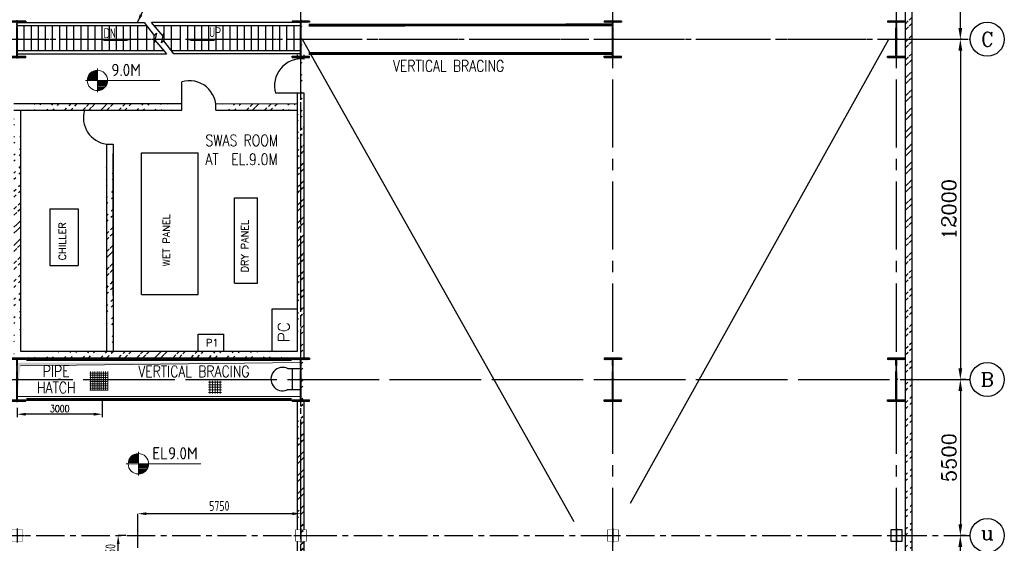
# Model space of a CAD drawing. Extents: x 18893 to 3351893, y -610358 to 406739.
# Tile 58 of 256: x 122120 to 156835, y 349151 to 367617. Entities that reach past the tile are written whole.
import ezdxf
from ezdxf.enums import TextEntityAlignment as Align

# ---------------------------------------------------------------- set-up
doc = ezdxf.new("R2010")
doc.units = 0
doc.header["$LTSCALE"] = 800
doc.header["$MEASUREMENT"] = 0
for name, pattern in [('CENTER', [2, 1.25, -0.25, 0.25, -0.25]), ('CENTER2', [1.125, 0.75, -0.125, 0.125, -0.125]), ('DASHDOT', [1, 0.5, -0.25, 0, -0.25])]:
    doc.linetypes.add(name, pattern=pattern)
doc.layers.get('0').update_dxf_attribs({"linetype": 'CONTINUOUS'})
for name, color, linetype in [('0-7-COL', 2, 'CENTER'), ('Aux_col', 7, 'CONTINUOUS'), ('CENTER', 2, 'CENTER'), ('COL', 1, 'CENTER'), ('EQP0', 1, 'CONTINUOUS'), ('GRID', 8, 'CENTER'), ('HATCH', 9, 'CONTINUOUS'), ('PIPE OPENING HATCH', 7, 'CONTINUOUS'), ('REV3', 2, 'CONTINUOUS'), ('STR', 2, 'CONTINUOUS'), ('WALL', 6, 'CONTINUOUS')]:
    doc.layers.add(name, color=color, linetype=linetype)
for name, color, linetype, lineweight in [('DIM', 4, 'CONTINUOUS', 13), ('LOGO', 7, 'CONTINUOUS', 13), ('Opening', 30, 'CONTINUOUS', 15), ('T', 3, 'CONTINUOUS', 15), ('TEXT', 3, 'CONTINUOUS', 15)]:
    doc.layers.add(name, color=color, linetype=linetype, lineweight=lineweight)
doc.styles.add('ROMANC', font='romanc')
doc.styles.add('ROMANS', font='ISO9.shx', dxfattribs={"width": 0.8})
doc.styles.add('S1', font='SIMPLEX.SHX', dxfattribs={"height": 200})
doc.styles.add('S3', font='ROMANS1.SHX', dxfattribs={"width": 0.8})
doc.styles.get("Standard").update_dxf_attribs({"font": 'ISO9'})
doc.dimstyles.new('D100', dxfattribs={"dimscale": 100, "dimtxt": 2, "dimasz": 2, "dimexe": 1, "dimexo": 2, "dimgap": 1, "dimtad": 1, "dimdec": 0, "dimzin": 0, "dimdsep": 46, "dimtxsty": 'S3', "dimcen": 2, "dimdle": 1, "dimclrd": 9, "dimclre": 9, "dimclrt": 2, "dimadec": 0, "dimazin": 0, "dimtfac": 1, "dimtdec": 0, "dimtix": 1, "dimtmove": 2, "dimatfit": 3, "dimfxl": 0, "dimtolj": 1, "dimtzin": 0, "dimarcsym": 0})
doc.dimstyles.get("Standard").update_dxf_attribs({"dimtxt": 0.18, "dimasz": 0.18, "dimexe": 0.18, "dimexo": 0.0625, "dimgap": 0.09, "dimtad": 0, "dimtih": 1, "dimtoh": 1, "dimdec": 4, "dimzin": 0, "dimdsep": 46, "dimtxsty": 'Standard', "dimcen": 0.09, "dimadec": 0, "dimazin": 0, "dimtfac": 1, "dimtdec": 4, "dimtofl": 0, "dimtmove": 0, "dimatfit": 3, "dimfxl": 0, "dimtolj": 1, "dimtzin": 0, "dimarcsym": 0})
doc.dimstyles.new('STANDARD$0', dxfattribs={"dimtxt": 250, "dimasz": 200, "dimexe": 0, "dimexo": 0, "dimgap": 100, "dimtad": 1, "dimdec": 0, "dimzin": 0, "dimdsep": 46, "dimtxsty": 'S1', "dimcen": 0, "dimadec": 0, "dimazin": 0, "dimtfac": 1, "dimtdec": 0, "dimtmove": 2, "dimatfit": 3, "dimfxl": 0, "dimtolj": 1, "dimtzin": 0, "dimarcsym": 0})
pattern_1 = [(45, (46151.93, 231404.33), (-318.198, 318.198), []), (45, (46364.06, 231404.33), (-318.198, 318.198), [])]

# ---------------------------------------------------------------- blocks, each defined once
blk = doc.blocks.new('*X33')
at = {"color": 0}
for p, q in [((36226, 29425), (36330, 29425)), ((36080, 29200), (36330, 29200)), ((36081, 29225), (36330, 29225)), ((36085, 29250), (36330, 29250)), ((36092, 29275), (36330, 29275)), ((36102, 29300), (36330, 29300)), ((36115, 29325), (36330, 29325)), ((36132, 29350), (36330, 29350)), ((36154, 29375), (36330, 29375)), ((36183, 29400), (36330, 29400))]:
    blk.add_line(p, q, dxfattribs=at)
blk = doc.blocks.new('LL')
for p, q in [((-711, 0), (-711, 423)), ((-1136, 0), (-711, 0)), ((1493, 0), (-711, 0)), ((-711, 0), (-711, -418))]:
    blk.add_line(p, q)
for start, end in [(90, 180), (0, 90), (180, 270), (270, 0)]:
    blk.add_arc((-711, 0), 360, start, end)
at = {"xscale": 1.440000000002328, "yscale": 1.440000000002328, "zscale": 1.440000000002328}
blk.add_blockref('*X33', (-53026, -42044), dxfattribs=at)
at = {"xscale": 1.440000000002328, "yscale": 1.440000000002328, "zscale": 1.440000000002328, "rotation": 180}
blk.add_blockref('*X33', (51604, 42044), dxfattribs=at)
blk = doc.blocks.new('A$C5C0C65E7')
for p, q in [((-125, 0), (125, 0)), ((0, 125), (0, -125))]:
    blk.add_line(p, q)
at = {"const_width": 10, "flags": 128}
blk.add_lwpolyline([(-100, -100), (100, -100), (100, 100), (-100, 100)], close=True, dxfattribs=at)
blk = doc.blocks.new('A$C72AF697D')
at = {"xscale": 2, "yscale": 2, "zscale": 2}
blk.add_blockref('A$C5C0C65E7', (0, 0), dxfattribs=at)
blk = doc.blocks.new('A$C1C927E47')
at = {"layer": 'COL'}
h = blk.add_hatch(dxfattribs=at)
h.set_pattern_fill('ANSI31', color=256, scale=100, style=0)
h.paths.add_polyline_path([(16, 0), (0, 0), (0, -710), (16, -710)])
h.paths.add_polyline_path([(16, 710), (0, 710), (0, 0), (16, 0)])
h.paths.add_polyline_path([(0, 710), (-16, 710), (-16, 0), (0, 0)])
h.paths.add_polyline_path([(0, 0), (-16, 0), (-16, -710), (0, -710)])
h.paths.add_polyline_path([(-310, -710), (-310, -760), (0, -760), (0, -710)])
h.paths.add_polyline_path([(310, -760), (310, -710), (0, -710), (0, -760)])
h.paths.add_polyline_path([(310, 710), (310, 760), (0, 760), (0, 710)])
h.paths.add_polyline_path([(-310, 760), (-310, 710), (0, 710), (0, 760)])
for p, q in [((310, 760), (-310, 760)), ((-310, 760), (-310, 710)), ((310, 710), (-310, 710)), ((-16, -710), (-16, 710)), ((16, -710), (16, 710)), ((310, 760), (310, 710)), ((-310, -710), (310, -710)), ((-310, -760), (-310, -710)), ((-310, -760), (310, -760)), ((310, -760), (310, -710))]:
    blk.add_line(p, q, dxfattribs=at)
at = {"layer": 'COL', "color": 2}
for p, q in [((0, -792), (0, 792)), ((44, 0), (-44, 0))]:
    blk.add_line(p, q, dxfattribs=at)
blk = doc.blocks.new('A$C14326149')
at = {"layer": 'COL'}
h = blk.add_hatch(dxfattribs=at)
h.set_pattern_fill('ANSI31', color=256, scale=100, style=0)
h.paths.add_polyline_path([(310, 640), (0, 640), (0, 600), (310, 600)])
h.paths.add_polyline_path([(0, 600), (0, 640), (-310, 640), (-310, 600)])
h.paths.add_polyline_path([(0, -640), (0, -600), (-310, -600), (-310, -640)])
h.paths.add_polyline_path([(0, -600), (0, -640), (310, -640), (310, -600)])
h.paths.add_polyline_path([(-16, 0), (0, 0), (0, 600), (-16, 600)])
h.paths.add_polyline_path([(0, 0), (16, 0), (16, 600), (0, 600)])
h.paths.add_polyline_path([(16, 0), (0, 0), (0, -600), (16, -600)])
h.paths.add_polyline_path([(-16, -600), (0, -600), (0, 0), (-16, 0)])
for p, q in [((310, 640), (-310, 640)), ((-310, 640), (-310, 600)), ((310, 600), (-310, 600)), ((-16, -600), (-16, 600)), ((16, -600), (16, 600)), ((310, 640), (310, 600)), ((-310, -600), (310, -600)), ((-310, -640), (-310, -600)), ((-310, -640), (310, -640)), ((310, -640), (310, -600))]:
    blk.add_line(p, q, dxfattribs=at)
at = {"layer": 'COL', "color": 2}
for p, q in [((0, -672), (0, 672)), ((44, 0), (-44, 0))]:
    blk.add_line(p, q, dxfattribs=at)
blk = doc.blocks.new('*D639')
at = {"layer": 'DIM', "color": 9, "lineweight": -2}
for p, q in [((126282, 348996), (126282, 350196)), ((131732, 350196), (126582, 350196))]:
    blk.add_line(p, q, dxfattribs=at)
at = {"layer": 'DIM', "color": 9}
for points in [[(126582, 350246), (126582, 350146), (126282, 350196)], [(131732, 350246), (131732, 350146), (132032, 350196)]]:
    blk.add_solid(points, dxfattribs=at)
at = {"layer": 'DIM', "insert": (129157, 350471), "char_height": 350, "attachment_point": 5, "style": 'ROMANS'}
blk.add_mtext('\\A1;5750', dxfattribs=at)
blk = doc.blocks.new('*D641')
at = {"layer": 'DIM', "color": 9, "lineweight": -2}
for p, q in [((125858, 349426), (125593, 349426)), ((125593, 348476), (125593, 349126)), ((125749, 348176), (125593, 348176))]:
    blk.add_line(p, q, dxfattribs=at)
at = {"layer": 'DIM', "color": 9}
for points in [[(125543, 349126), (125643, 349126), (125593, 349426)], [(125543, 348476), (125643, 348476), (125593, 348176)]]:
    blk.add_solid(points, dxfattribs=at)
at = {"layer": 'DIM', "insert": (125318, 348801), "char_height": 350, "attachment_point": 5, "rotation": 90, "style": 'ROMANS'}
blk.add_mtext('\\A1;1250', dxfattribs=at)
blk = doc.blocks.new('*D642')
at = {"layer": 'DIM', "color": 9, "lineweight": -2}
for p, q in [((125032, 354226), (125032, 353603)), ((122032, 353927), (122032, 353603)), ((124732, 353703), (122332, 353703))]:
    blk.add_line(p, q, dxfattribs=at)
at = {"layer": 'DIM', "color": 9}
for points in [[(122332, 353753), (122332, 353653), (122032, 353703)], [(124732, 353753), (124732, 353653), (125032, 353703)]]:
    blk.add_solid(points, dxfattribs=at)
at = {"layer": 'DIM', "color": 4, "lineweight": -2, "insert": (123532, 353903), "char_height": 250, "attachment_point": 5, "style": 'S3'}
blk.add_mtext('\\A1;3000', dxfattribs=at)
blk = doc.blocks.new('A$C658A128C')
at = {"layer": 'TEXT', "flags": 128}
for points in [[(-900, 707.76), (900, 707.76)], [(-900, 347.76), (900, 347.76)], [(-900, 0), (900, 0)], [(-720, 887.76), (-720, -912.24)], [(-360, 887.76), (-360, -912.24)], [(-360, 887.76), (-360, -912.24)], [(0, 887.76), (0, -912.24)], [(0, 887.76), (0, -912.24)], [(360, 887.76), (360, -912.24)], [(720, 887.76), (720, -912.24)], [(-900, -372.24), (900, -372.24)], [(-900, -732.24), (900, -732.24)]]:
    blk.add_lwpolyline(points, dxfattribs=at)
blk = doc.blocks.new('*D663')
at = {"layer": 'DIM', "linetype": 'Continuous', "lineweight": -2}
for p, q in [((155335, 382426), (155285, 382426)), ((155335, 366926), (155285, 366926))]:
    blk.add_line(p, q, dxfattribs=at)
at = {"layer": 'DIM', "color": 4, "linetype": 'Continuous', "lineweight": -2}
blk.add_line((155285, 367326), (155285, 382026), dxfattribs=at)
at = {"layer": 'DIM', "color": 4, "linetype": 'Continuous'}
for points in [[(155218, 382026), (155352, 382026), (155285, 382426)], [(155218, 367326), (155352, 367326), (155285, 366926)]]:
    blk.add_solid(points, dxfattribs=at)
at = {"layer": 'DIM', "linetype": 'Continuous', "insert": (154885, 374676), "char_height": 500, "attachment_point": 5, "rotation": 90, "style": 'ROMANC'}
blk.add_mtext('\\A1;15500', dxfattribs=at)
blk = doc.blocks.new('*D664')
at = {"layer": 'DIM', "linetype": 'Continuous', "lineweight": -2}
blk.add_line((155285, 366926), (155285, 366926), dxfattribs=at)
at = {"layer": 'DIM', "color": 4, "linetype": 'Continuous', "lineweight": -2}
blk.add_line((155285, 366526), (155285, 355326), dxfattribs=at)
at = {"layer": 'DIM', "color": 4, "linetype": 'Continuous'}
for points in [[(155218, 366526), (155352, 366526), (155285, 366926)], [(155218, 355326), (155352, 355326), (155285, 354926)]]:
    blk.add_solid(points, dxfattribs=at)
at = {"layer": 'DIM', "linetype": 'Continuous', "insert": (154885, 360926), "char_height": 500, "attachment_point": 5, "rotation": 90, "style": 'ROMANC'}
blk.add_mtext('\\A1;12000', dxfattribs=at)
blk = doc.blocks.new('*D665')
at = {"layer": 'DIM', "linetype": 'Continuous', "lineweight": -2}
for p, q in [((155491, 354926), (155285, 354926)), ((155491, 349426), (155285, 349426))]:
    blk.add_line(p, q, dxfattribs=at)
at = {"layer": 'DIM', "color": 4, "linetype": 'Continuous', "lineweight": -2}
blk.add_line((155285, 354526), (155285, 349826), dxfattribs=at)
at = {"layer": 'DIM', "color": 4, "linetype": 'Continuous'}
for points in [[(155218, 354526), (155352, 354526), (155285, 354926)], [(155218, 349826), (155352, 349826), (155285, 349426)]]:
    blk.add_solid(points, dxfattribs=at)
at = {"layer": 'DIM', "linetype": 'Continuous', "insert": (154885, 352176), "char_height": 500, "attachment_point": 5, "rotation": 90, "style": 'ROMANC'}
blk.add_mtext('\\A1;5500', dxfattribs=at)
blk = doc.blocks.new('A$C25EA2F10')
at = {"layer": 'DIM'}
h = blk.add_hatch(dxfattribs=at)
h.set_pattern_fill('ANSI37', color=256, scale=600, angle=45, style=0)
h.set_pattern_definition([(90, (34022.026, -48272.23), (-75, 1e-14), []), (180, (34022.026, -48272.23), (-1e-14, -75), [])])
h.paths.add_polyline_path([(65205, 288), (64556, 288), (64556, -379), (65205, -379)])
at = {"layer": 'PIPE OPENING HATCH', "lineweight": -2}
blk.add_hatch(color=1, dxfattribs=at).paths.add_polyline_path([(62115, 488), (62000, -600), (62000, 600), (71984, 600)])
at = {"layer": 'Opening', "color": 1, "lineweight": -2}
blk.add_line((71984, -600), (62000, -600), dxfattribs=at)
at = {"layer": 'PIPE OPENING HATCH', "color": 1, "lineweight": -2}
blk.add_line((71984, 600), (62115, 488), dxfattribs=at)
at = {"layer": 'TEXT', "style": 'S3', "width": 0.8}
for s, p in [('PIPE', (63375, 97)), ('HATCH', (63379, -484))]:
    blk.add_text(s, height=400, dxfattribs=at).set_placement(p, align=Align.CENTER)
blk = doc.blocks.new('*D674')
at = {"layer": 'DIM', "linetype": 'Continuous', "lineweight": -2}
for p, q in [((155182, 349426), (155283, 349426)), ((155283, 343926), (155283, 343926))]:
    blk.add_line(p, q, dxfattribs=at)
at = {"layer": 'DIM', "color": 4, "linetype": 'Continuous', "lineweight": -2}
blk.add_line((155283, 349026), (155283, 344326), dxfattribs=at)
at = {"layer": 'DIM', "color": 4, "linetype": 'Continuous'}
for points in [[(155216, 349026), (155350, 349026), (155283, 349426)], [(155216, 344326), (155350, 344326), (155283, 343926)]]:
    blk.add_solid(points, dxfattribs=at)
at = {"layer": 'DIM', "linetype": 'Continuous', "insert": (154883, 346676), "char_height": 500, "attachment_point": 5, "rotation": 90, "style": 'ROMANC'}
blk.add_mtext('\\A1;5500', dxfattribs=at)
blk = doc.blocks.new('A$C75964FAB')
at = {"layer": 'HATCH', "flags": 128}
blk.add_lwpolyline([(-4481, -1100), (-4826, -642), (-4915, -720), (-4826, -380), (-4852, -480), (-5260, 0)], dxfattribs=at)
at = {"layer": 'STR'}
for p, q in [((0, 0), (-5260, 0)), ((0, 0), (0, -1100)), ((-5175, -100), (0, -100)), ((-4826, -100), (-4826, -642)), ((-4576, -100), (-4576, -1000)), ((-4250, -100), (-4250, -1000)), ((-4000, -100), (-4000, -1000)), ((-3750, -100), (-3750, -1000)), ((-3500, -100), (-3500, -1000)), ((-3250, -100), (-3250, -1000)), ((-3000, -100), (-3000, -1000)), ((-2750, -100), (-2750, -1000)), ((-2500, -100), (-2500, -1000)), ((-2250, -100), (-2250, -1000)), ((-2000, -100), (-2000, -1000)), ((-1750, -100), (-1750, -1000)), ((-1500, -100), (-1500, -1000)), ((-1250, -100), (-1250, -1000)), ((-1000, -100), (-1000, -1000)), ((-750, -100), (-750, -1000)), ((-500, -100), (-500, -1000)), ((-250, -100), (-250, -1000)), ((0, -1000), (-4556, -1000)), ((0, -1100), (-4481, -1100))]:
    blk.add_line(p, q, dxfattribs=at)

msp = doc.modelspace()

# ---------------------------------------------------------------- hatches: boundary and pattern name
at = {"layer": 'HATCH'}
h = msp.add_hatch(dxfattribs=at)
h.set_pattern_fill('ANSI32', color=256, scale=1200, style=0)
h.set_pattern_definition([(45, (68146.6, 240902.5), (-318.198, 318.198), []), (45, (68358.75, 240902.5), (-318.198, 318.198), [])])
edge = h.paths.add_edge_path()
edge.add_line((153356.11, 331920.05), (153346.4, 394936.05))
edge.add_line((153586.08, 331936.05), (153576.98, 395205.12))
h = msp.add_hatch(dxfattribs=at)
h.set_pattern_fill('ANSI32', color=256, scale=1200, style=0)
h.set_pattern_definition(pattern_1)
edge = h.paths.add_edge_path()
edge.add_line((131916.71, 334626.05), (131916.71, 338226.05))
edge.add_line((132031.71, 310415.97), (132031.71, 380721.21))
edge.add_line((132146.71, 334626.05), (132146.71, 338226.05))
h = msp.add_hatch(dxfattribs=at)
h.set_pattern_fill('ANSI32', color=256, scale=1200, style=0)
h.set_pattern_definition(pattern_1)
edge = h.paths.add_edge_path()
edge.add_line((131916.71, 338626.05), (131916.71, 343724.93))
edge.add_line((132031.71, 310415.97), (132031.71, 380721.21))
edge.add_line((132146.71, 338626.05), (132146.71, 343724.93))
h = msp.add_hatch(dxfattribs=at)
h.set_pattern_fill('ANSI32', color=256, scale=1200, style=0)
h.set_pattern_definition(pattern_1)
edge = h.paths.add_edge_path()
edge.add_line((131916.71, 355926.05), (131916.71, 365025.62))
edge.add_line((132146.71, 355696.05), (132146.71, 365022.08))
h = msp.add_hatch(dxfattribs=at)
h.set_pattern_fill('ANSI32', color=256, scale=1200, style=0)
h.set_pattern_definition([(45, (46410.7, 237491.36), (-318.198, 318.198), []), (45, (46622.83, 237491.36), (-318.198, 318.198), [])])
edge = h.paths.add_edge_path()
edge.add_line((122146.71, 364426.05), (127831.71, 364426.05))
edge.add_line((121916.71, 364656.05), (127831.71, 364656.05))
h = msp.add_hatch(dxfattribs=at)
h.set_pattern_fill('ANSI32', color=256, scale=1200, style=0)
h.set_pattern_definition([(45, (44910.7, 238491.36), (-318.198, 318.198), []), (45, (45122.83, 238491.36), (-318.198, 318.198), [])])
edge = h.paths.add_edge_path()
edge.add_line((129036, 364426.05), (131916.71, 364423.02))
edge.add_line((129031.71, 364656.05), (132146.71, 364653.02))
h = msp.add_hatch(dxfattribs=at)
h.set_pattern_fill('ANSI32', color=256, scale=1200, style=0)
h.set_pattern_definition([(45, (46295.7, 234399.13), (-318.198, 318.198), []), (45, (46507.83, 234399.13), (-318.198, 318.198), [])])
edge = h.paths.add_edge_path()
edge.add_line((121916.71, 364443.64), (121916.71, 358655.55))
edge.add_line((121916.71, 358655.55), (121916.71, 356494.68))
edge.add_line((121916.71, 356494.68), (121916.71, 355696.05))
edge.add_line((122146.71, 364213.64), (122146.71, 358770.55))
edge.add_line((122146.71, 358770.55), (122146.71, 356667.18))
edge.add_line((122146.71, 356667.18), (122146.71, 355926.05))
h = msp.add_hatch(dxfattribs=at)
h.set_pattern_fill('ANSI32', color=256, scale=1200, style=0)
h.set_pattern_definition([(45, (39662.67, 235729.35), (-318.198, 318.198), []), (45, (39874.8, 235729.35), (-318.198, 318.198), [])])
edge = h.paths.add_edge_path()
edge.add_line((125404.71, 362664.05), (125404.71, 355644.05))
edge.add_line((125174.71, 362664.05), (125174.71, 360161.55))
edge.add_line((125174.71, 360161.55), (125174.71, 355894.05))
h = msp.add_hatch(dxfattribs=at)
h.set_pattern_fill('ANSI32', color=256, scale=1200, style=0)
h.set_pattern_definition([(45, (39662.67, 235729.35), (-318.198, 318.198), []), (45, (39874.8, 235729.35), (-318.198, 318.198), [])])
edge = h.paths.add_edge_path()
edge.add_line((125404.71, 362664.05), (125404.71, 355644.05))
edge.add_line((125174.71, 362664.05), (125174.71, 360161.55))
edge.add_line((125174.71, 360161.55), (125174.71, 355894.05))
h = msp.add_hatch(dxfattribs=at)
h.set_pattern_fill('ANSI32', color=256, scale=1200, style=0)
h.set_pattern_definition([(45, (46410.7, 235761.36), (-318.198, 318.198), []), (45, (46622.83, 235761.36), (-318.198, 318.198), [])])
edge = h.paths.add_edge_path()
edge.add_line((121916.71, 355696.05), (132146.71, 355696.05))
edge.add_line((122146.71, 355926.05), (131916.71, 355926.05))
h = msp.add_hatch(dxfattribs=at)
h.set_pattern_fill('ANSI32', color=256, scale=1200, style=0)
h.set_pattern_definition([(45, (46151.93, 231404.33), (-318.198, 318.198), []), (45, (46364.06, 231404.33), (-318.198, 318.198), [])])
edge = h.paths.add_edge_path()
edge.add_line((132146.71, 349726.05), (132146.71, 354084.12))
edge.add_line((131916.71, 349726.05), (131916.71, 353992.18))
h = msp.add_hatch(dxfattribs=at)
h.set_pattern_fill('ANSI32', color=256, scale=1200, style=0)
h.set_pattern_definition(pattern_1)
edge = h.paths.add_edge_path()
edge.add_line((132146.71, 349626.05), (132146.71, 352513.13))
edge.add_line((131916.71, 349626.05), (131916.71, 353992.18))
h = msp.add_hatch(dxfattribs=at)
h.set_pattern_fill('ANSI32', color=256, scale=1200, style=0)
h.set_pattern_definition(pattern_1)
edge = h.paths.add_edge_path()
edge.add_line((132146.71, 344124.93), (132146.71, 349226.05))
edge.add_line((131916.71, 344124.93), (131916.71, 349226.05))

# ---------------------------------------------------------------- linework, layer by layer
for p, q in [((132075.73, 366926.05), (141653.65, 349915.17)), ((143653.15, 350569.99), (152763.08, 366926.05))]:
    msp.add_line(p, q)
at = {"color": 6}
msp.add_line((125174.71, 363229.02), (125409.71, 363229.02), dxfattribs=at)
msp.add_line((125174.71, 363229.02), (125409.71, 363229.02), dxfattribs=at)
at = {"layer": '0-7-COL', "color": 6, "linetype": 'Continuous'}
for centre in [(156234.78, 366926.05), (156234.78, 354926.05), (156234.78, 349426.05)]:
    msp.add_circle(centre, 600, dxfattribs=at)
at = {"layer": 'Aux_col'}
for p, q in [((132037.45, 349676.05), (132037.45, 349176.05)), ((143037.45, 349676.05), (143037.45, 349176.05)), ((153237.45, 349626.05), (152837.45, 349626.05)), ((152837.45, 349626.05), (152837.45, 349226.05)), ((153237.45, 349626.04), (152837.45, 349626.04)), ((152837.45, 349626.04), (152837.45, 349226.04)), ((153037.45, 349676.05), (153037.45, 349176.05)), ((153037.45, 349676.04), (153037.45, 349176.04)), ((153237.45, 349226.05), (153237.45, 349626.05)), ((153237.45, 349226.04), (153237.45, 349626.04)), ((131787.45, 349426.05), (132287.45, 349426.05)), ((142787.45, 349426.05), (143287.45, 349426.05)), ((152787.45, 349426.05), (153287.45, 349426.05)), ((152787.45, 349426.04), (153287.45, 349426.04)), ((152837.45, 349226.05), (153237.45, 349226.05)), ((152837.45, 349226.04), (153237.45, 349226.04))]:
    msp.add_line(p, q, dxfattribs=at)
at = {"layer": 'Aux_col', "const_width": 20, "flags": 128}
for points in [[(131837.45, 349226.05), (132237.45, 349226.05), (132237.45, 349626.05), (131837.45, 349626.05)], [(142837.45, 349226.05), (143237.45, 349226.05), (143237.45, 349626.05), (142837.45, 349626.05)]]:
    msp.add_lwpolyline(points, close=True, dxfattribs=at)
at = {"layer": 'CENTER', "color": 6}
for p, q in [((128417.08, 355926.05), (128417.08, 356526.05)), ((128417.08, 355926.05), (128417.08, 356526.05)), ((129317.08, 355926.05), (129317.08, 356526.05)), ((129317.08, 355926.05), (129317.08, 356526.05))]:
    msp.add_line(p, q, dxfattribs=at)
at = {"layer": 'COL', "color": 2}
msp.add_line((123576.05, 354926.05), (123488.02, 354926.05), dxfattribs=at)
at = {"layer": 'EQP0'}
for p, q in [((132015.71, 355308.24), (131583.57, 355308.24)), ((132015.71, 355308.24), (131583.57, 355308.24)), ((131740.96, 354558.24), (131740.96, 355308.24)), ((131740.96, 354558.24), (131740.96, 355308.24)), ((132015.71, 354558.24), (131550.46, 354558.24)), ((132015.71, 354558.24), (131550.46, 354558.24))]:
    msp.add_line(p, q, dxfattribs=at)
msp.add_arc((131392.88, 354940.92), 413.86, 62.564727, 292.380395, dxfattribs=at)
msp.add_arc((131392.88, 354940.92), 413.86, 62.564727, 292.380395, dxfattribs=at)
at = {"layer": 'GRID', "linetype": 'CENTER2', "ltscale": 4}
for p, q in [((143031.71, 323509.56), (143031.71, 395608.96)), ((153031.71, 323509.56), (153031.71, 395500.07)), ((132031.71, 353992.18), (132031.71, 369560.57)), ((120763.51, 366926.05), (155634.78, 366926.05)), ((53190.05, 354926.05), (155634.78, 354926.05)), ((120763.51, 354926.05), (155634.78, 354926.05)), ((132031.71, 332107.92, -182388.6), (132031.71, 352991.87))]:
    msp.add_line(p, q, dxfattribs=at)
at = {"layer": 'GRID'}
for p, q in [((132031.71, 323712.84), (132031.71, 390724.52)), ((53190.05, 366926.05), (155634.78, 366926.05)), ((101899.2, 349426.05), (155634.78, 349426.05))]:
    msp.add_line(p, q, dxfattribs=at)
at = {"layer": 'REV3', "linetype": 'Continuous', "flags": 128}
for points in [[(125976.51, 366883.72, 0, 150, 0), (125621.82, 366883.72, 25, 25, 0), (125063.18, 366883.72, 25, 25, 0)], [(128078.49, 366883.72, 0, 150, 0), (128433.19, 366883.72, 25, 25, 0), (128991.83, 366883.72, 25, 25, 0)]]:
    msp.add_lwpolyline(points, format="xyseb", dxfattribs=at)
at = {"layer": 'STR', "color": 7, "linetype": 'DASHDOT', "const_width": 100}
for points in [[(132308.61, 367423.5), (143015.71, 367434.46)], [(132304.8, 366426.05), (143015.71, 366426.05)], [(122356.33, 355630.23), (131706.33, 355630.23)], [(122356.33, 354221.87), (131706.33, 354221.87)], [(122356.33, 354221.87), (131706.33, 354221.87)]]:
    msp.add_lwpolyline(points, dxfattribs=at)
at = {"layer": 'WALL'}
for p, q in [((153586.05, 331928.05), (153576.98, 395205.12)), ((153356.08, 331918.71), (153347.01, 394975.2)), ((131916.71, 366222.51), (131916.71, 366376.05)), ((132146.71, 366226.05), (132146.71, 366376.05)), ((127831.71, 364426.05), (127831.71, 365426.05)), ((132146.71, 365022.08), (131143.68, 365022.08)), ((131916.71, 355926.05), (131916.71, 365022.08)), ((132146.71, 355696.05), (132146.71, 365022.08)), ((121916.71, 364656.05), (127831.71, 364656.05)), ((129031.71, 364656.05), (131924.1, 364653.23)), ((153032.04, 364696.05), (153033.64, 364696.05)), ((153032.04, 364696.05), (153033.64, 364696.05)), ((121916.71, 364426.05), (127831.71, 364426.05)), ((122146.71, 364426.05), (122146.71, 355926.05)), ((122146.71, 364426.05), (127831.71, 364426.05)), ((129036, 364426.05), (131916.71, 364423.02)), ((125174.71, 363229.02), (125174.71, 355926.05)), ((125174.71, 363229.02), (125174.71, 355926.05)), ((125409.71, 363229.02), (125409.71, 355926.05)), ((125409.71, 363229.02), (125409.71, 355926.05)), ((125409.71, 363229.02), (125409.71, 355926.05)), ((125409.71, 363229.02), (125409.71, 355926.05)), ((125409.71, 357895.02), (125409.71, 362895.02)), ((125409.71, 357895.02), (125409.71, 362895.02)), ((126409.71, 362927.02), (128409.71, 362927.02)), ((126409.71, 357927.02), (126409.71, 362927.02)), ((126409.71, 362927.02), (128409.71, 362927.02)), ((126409.71, 357927.02), (126409.71, 362927.02)), ((128409.71, 357927.02), (128409.71, 362927.02)), ((128409.71, 357927.02), (128409.71, 362927.02)), ((129698.65, 358329.23), (129698.65, 361329.23)), ((129698.65, 361329.23), (130498.65, 361329.23)), ((129698.65, 358329.23), (129698.65, 361329.23)), ((129698.65, 361329.23), (130498.65, 361329.23)), ((130498.65, 358329.23), (130498.65, 361329.23)), ((130498.65, 358329.23), (130498.65, 361329.23)), ((123181.71, 360950.05), (124181.71, 360950.05)), ((123181.71, 360950.05), (123181.71, 358950.05)), ((123181.71, 360950.05), (123181.71, 358950.05)), ((123181.71, 360950.05), (124181.71, 360950.05)), ((124181.71, 360950.05), (124181.71, 358950.05)), ((124181.71, 360950.05), (124181.71, 358950.05)), ((123181.71, 358950.05), (124181.71, 358950.05)), ((123181.71, 358950.05), (124181.71, 358950.05)), ((129698.65, 358329.23), (130498.65, 358329.23)), ((126409.71, 357927.02), (128409.71, 357927.02)), ((126409.71, 357927.02), (128409.71, 357927.02)), ((131016.71, 357426.05), (131916.71, 357426.05)), ((131016.71, 355926.05), (131016.71, 357426.05)), ((131016.71, 357426.05), (131916.71, 357426.05)), ((131016.71, 355926.05), (131016.71, 357426.05)), ((128417.08, 356526.05), (129317.08, 356526.05)), ((128417.08, 356526.05), (129317.08, 356526.05)), ((122146.71, 355926.05), (131916.71, 355926.05)), ((121916.71, 355696.05), (132146.71, 355696.05)), ((131916.71, 349726.05), (131916.71, 354176.05)), ((132146.71, 353992.18), (132146.71, 354176.05)), ((132146.71, 353992.18), (132146.71, 354176.05)), ((131916.71, 349626.05), (131916.71, 353992.18)), ((131916.71, 349726.05), (131916.71, 353992.18)), ((131916.71, 349626.05), (131916.71, 353992.18)), ((132146.71, 349726.05), (132146.71, 354084.12)), ((132146.71, 349626.05), (132146.71, 352513.13)), ((131916.71, 344124.93), (131916.71, 349226.05)), ((132146.71, 344124.93), (132146.71, 349226.05))]:
    msp.add_line(p, q, dxfattribs=at)
for centre, start, end in [((132046.1, 365290.07), 83.864336, 196.539953), ((128099.71, 364523.63), 353.864336, 106.539953), ((125307.13, 364161.03), 163.460047, 261.913826), ((125307.13, 364161.03), 163.460047, 261.913826)]:
    msp.add_arc(centre, 941.37, start, end, dxfattribs=at)

# ---------------------------------------------------------------- block references
at = {"rotation": 180}
msp.add_blockref('A$C75964FAB', (122031.71, 366416.05), dxfattribs=at)
msp.add_blockref('A$C75964FAB', (132031.71, 367516.05))
at = {"layer": 'Aux_col'}
msp.add_blockref('A$C72AF697D', (122031.71, 349426.05), dxfattribs=at)
at = {"layer": 'DIM'}
for name, p in [('A$C14326149', (122031.71, 366926.05)), ('A$C14326149', (122031.71, 366926.05)), ('A$C14326149', (132031.71, 366926.05)), ('A$C14326149', (132031.71, 366926.05)), ('A$C14326149', (143031.71, 366926.05)), ('A$C14326149', (153031.71, 366926.05)), ('A$C25EA2F10', (60031.71, 354926.05))]:
    msp.add_blockref(name, p, dxfattribs=at)
ref = msp.add_blockref('LL', (127015.11, 351955.58), dxfattribs=at)
ref.add_attrib('LEVEL', 'EL9.0M', (126793.38, 352109.77), dxfattribs={"layer": '0', "height": 432, "flags": 4})
at = {"layer": 'HATCH'}
for p in [(122031.71, 354926.05), (132031.71, 354926.05), (132031.71, 354926.05), (143031.71, 354926.05), (153031.71, 354926.05)]:
    msp.add_blockref('A$C1C927E47', p, dxfattribs=at)
at = {"layer": 'HATCH', "color": 1, "linetype": 'ByBlock', "xscale": 0.25, "yscale": 0.25, "zscale": 0.25}
msp.add_blockref('A$C658A128C', (129007.1, 354657.12), dxfattribs=at)
at = {"layer": 'TEXT'}
ref = msp.add_blockref('LL', (125572.2, 365474.6), dxfattribs=at)
ref.add_attrib('LEVEL', '9.0M', (125350.47, 365628.78), dxfattribs={"layer": '0', "height": 432, "flags": 4})

# ---------------------------------------------------------------- texts
at = {"layer": '0-7-COL', "color": 6, "linetype": 'Continuous', "style": 'ROMANC'}
for s, p in [('C', (156234.78, 366926.05)), ('B', (156234.78, 354926.05)), ('u', (156234.78, 349518.99))]:
    msp.add_text(s, height=500, dxfattribs=at).set_placement(p, align=Align.MIDDLE)
at = {"layer": 'LOGO', "color": 4, "style": 'ROMANC'}
for s, height, p in [('WET PANEL', 250, (127286.81, 358917.46)), ('WET PANEL', 250, (127286.81, 358917.46)), ('CHILLER', 250, (123624.85, 359132.7)), ('CHILLER', 250, (123624.85, 359132.7)), ('DRY PANEL', 250, (130056.28, 358707.82)), ('DRY PANEL', 250, (130056.28, 358707.82)), ('PC', 400, (131428.18, 356237.36)), ('PC', 400, (131428.18, 356237.36))]:
    msp.add_text(s, height=height, rotation=90, dxfattribs=at).set_placement(p, align=Align.MIDDLE_LEFT)
msp.add_text('P1', height=250, dxfattribs=at).set_placement((128689.87, 356221.78), align=Align.MIDDLE_LEFT)
msp.add_text('P1', height=250, dxfattribs=at).set_placement((128689.87, 356221.78), align=Align.MIDDLE_LEFT)
at = {"layer": 'T', "style": 'S3', "width": 0.8}
for p in [(135280.65, 365785.55), (126301.29, 355012.69)]:
    msp.add_text('VERTICAL BRACING', height=400, dxfattribs=at).set_placement(p)
at = {"layer": 'TEXT', "style": 'ROMANS', "width": 0.8}
for s, p in [('DN', (125295.52, 367142.55)), ('UP', (129008.96, 367178.8))]:
    msp.add_text(s, height=350, dxfattribs=at).set_placement(p, align=Align.MIDDLE)
at = {"layer": 'TEXT', "insert": (128669.6, 363560), "char_height": 400, "width": 3239.4659, "attachment_point": 1, "style": 'S3'}
msp.add_mtext('SWAS ROOM AT  EL.9.0M', dxfattribs=at)

# ---------------------------------------------------------------- dimensions: what is measured, and where the dimension line sits
at = {"layer": 'DIM', "linetype": 'Continuous'}
for base, p1, p2, picture, middle in [((155284.85, 382426.05), (155334.85, 366926.05), (155334.85, 382426.05), '*D663', (154884.85, 374676.05)), ((155284.85, 354926.05), (155284.85, 366926.05), (155284.85, 354926.05), '*D664', (154884.85, 360926.05)), ((155284.85, 349426.05), (155490.85, 354926.05), (155490.85, 349426.05), '*D665', (154884.85, 352176.05)), ((155282.95, 343926.05), (155181.85, 349426.05), (155282.95, 343926.05), '*D674', (154882.95, 346676.05))]:
    dim = msp.add_linear_dim(base=base, p1=p1, p2=p2, angle=90, dimstyle='STANDARD$0', override={"dimscale": 100, "dimtxt": 5, "dimasz": 4, "dimgap": 1.5, "dimtxsty": 'ROMANC', "dimclrd": 4, "dimclre": 256, "dimclrt": 256, "dimtix": 1}, dxfattribs=at)
    dim.commit()
    dim.dimension.update_dxf_attribs({"geometry": picture, "text_midpoint": middle})
at = {"layer": 'DIM', "color": 1, "lineweight": -2}
dim = msp.add_linear_dim(base=(122031.71, 353702.87), p1=(125031.71, 354326.05), p2=(122031.71, 354026.84), dimstyle='D100', override={"dimtxt": 2.5, "dimasz": 3, "dimexo": 1, "dimgap": 0.75, "dimclrt": 4, "dimfxl": 0.18}, dxfattribs=at)
dim.commit()
dim.dimension.update_dxf_attribs({"geometry": '*D642', "text_midpoint": (123531.71, 353902.87)})
at = {"layer": 'DIM'}
dim = msp.add_linear_dim(base=(126281.71, 350195.58), p1=(132031.71, 350195.58), p2=(126281.71, 348996.05), dimstyle='STANDARD$0', override={"dimtxt": 350, "dimasz": 300, "dimtxsty": 'ROMANS', "dimclrd": 9, "dimclre": 9, "dimclrt": 256, "dimtix": 1}, dxfattribs=at)
dim.commit()
dim.dimension.update_dxf_attribs({"geometry": '*D639', "text_midpoint": (129156.71, 350470.58)})
dim = msp.add_linear_dim(base=(125593.22, 349426.05), p1=(125749.47, 348176.05), p2=(125857.69, 349426.05), angle=90, dimstyle='STANDARD$0', override={"dimtxt": 350, "dimasz": 300, "dimtxsty": 'ROMANS', "dimclrd": 9, "dimclre": 9, "dimclrt": 256, "dimtix": 1}, dxfattribs=at)
dim.commit()
dim.dimension.update_dxf_attribs({"geometry": '*D641', "text_midpoint": (125318.22, 348801.05)})

# ---------------------------------------------------------------- leaders
msp.add_leader([(126269.19, 367516.05), (127133.42, 369313.12), (130769.72, 369313.12)], dimstyle='Standard', override={"dimtxt": 350, "dimasz": 300, "dimexe": 0, "dimexo": 0, "dimgap": 100, "dimtad": 0, "dimtih": 0, "dimtoh": 0, "dimdec": 0, "dimtxsty": 'ROMANS', "dimcen": 0, "dimclrd": 9, "dimclre": 9, "dimclrt": 256, "dimtdec": 0, "dimtix": 1, "dimtofl": 1, "dimatfit": 0})

doc.saveas('drawing.dxf')
